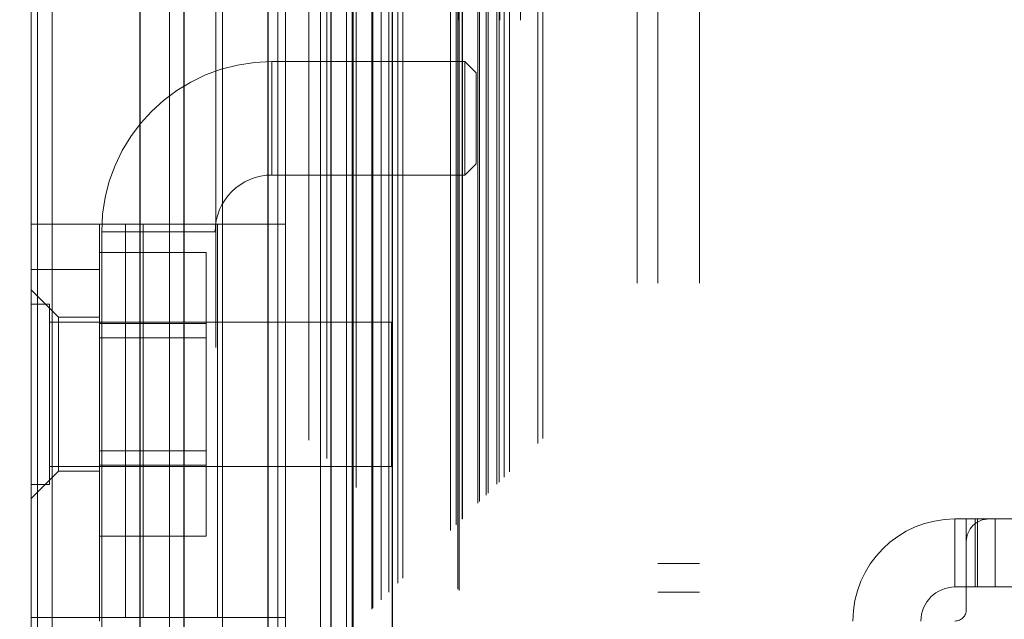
# Model space of a CAD drawing. Header units: inches. Extents: x 0.2 to 10.8, y 0.2 to 8.2.
# Tile 65 of 145: x 3.1625 to 3.2574, y 4.1043 to 4.1621. Entities that reach past the tile are written whole.
import ezdxf

# ---------------------------------------------------------------- set-up
doc = ezdxf.new("R2010")
doc.units = ezdxf.units.IN
doc.header["$MEASUREMENT"] = 0
doc.linetypes.add('HIDDEN', pattern=[0.07500000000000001, 0.05, -0.025])
doc.layers.add('DIMENSIONS', color=140, linetype='Continuous')
doc.styles.add('SLDTEXTSTYLE0', font='TXT', dxfattribs={"width": 0.7})
doc.dimstyles.new('SLDDIMSTYLE0', dxfattribs={"dimtxt": 0.0849609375, "dimasz": 0.13, "dimexe": 0, "dimexo": 0.0625, "dimgap": 0.021240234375, "dimtad": 0, "dimtih": 1, "dimtoh": 1, "dimlfac": 18, "dimrnd": 1e-09, "dimzin": 12, "dimdsep": 46, "dimtxsty": 'SLDTEXTSTYLE0', "dimsah": 1, "dimcen": 0.09, "dimadec": 0, "dimazin": 3, "dimtfac": 1, "dimtofl": 0, "dimtmove": 0, "dimatfit": 3, "dimfxl": 0, "dimfrac": 2, "dimtolj": 1, "dimtzin": 12, "dimarcsym": 0})

# ---------------------------------------------------------------- blocks, each defined once
blk = doc.blocks.new('_D')
at = {"layer": 'DIMENSIONS'}
for p, q in [((3.301364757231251, 4.890449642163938), (2.691006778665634, 4.890449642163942)), ((2.816006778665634, 4.890449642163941), (2.81600677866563, 4.251667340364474)), ((2.65443270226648, 4.097616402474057), (2.625902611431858, 4.097616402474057)), ((2.625902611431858, 4.097616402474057), (2.625902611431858, 3.962585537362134)), ((2.977580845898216, 4.097616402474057), (3.006110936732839, 4.097616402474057)), ((3.006110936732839, 4.097616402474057), (3.006110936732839, 3.962585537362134)), ((2.625902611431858, 3.962585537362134), (2.65443270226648, 3.962585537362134)), ((3.006110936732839, 3.962585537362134), (2.977580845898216, 3.962585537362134)), ((2.816006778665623, 3.230264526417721), (2.816006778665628, 3.943565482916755)), ((3.301401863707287, 3.230264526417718), (2.691006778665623, 3.230264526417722))]:
    blk.add_line(p, q, dxfattribs=at)
for points in [[(2.816006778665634, 4.890449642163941), (2.796006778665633, 4.760449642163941), (2.836006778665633, 4.760449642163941)], [(2.816006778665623, 3.230264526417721), (2.836006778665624, 3.360264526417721), (2.796006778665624, 3.360264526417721)]]:
    blk.add_solid(points, dxfattribs=at)
at = {"layer": 'DIMENSIONS', "char_height": 0.08333333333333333, "attachment_point": 1, "style": 'SLDTEXTSTYLE0'}
for s, insert in [('29.88', (2.65443269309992, 4.224058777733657)), ('759.0', (2.65443270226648, 4.070007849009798))]:
    blk.add_mtext(s, dxfattribs=dict(at, insert=insert))

msp = doc.modelspace()

# ---------------------------------------------------------------- linework, layer by layer
at = {"color": 7, "linetype": 'HIDDEN', "lineweight": 18}
for p, q in [((3.165591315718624, 3.081751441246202), (3.165591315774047, 5.4497868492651)), ((3.163591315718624, 3.081751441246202), (3.163591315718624, 5.045183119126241)), ((3.164177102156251, 3.081751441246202), (3.164177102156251, 5.04485089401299)), ((3.165591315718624, 3.081751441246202), (3.165591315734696, 5.044185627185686)), ((3.176894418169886, 3.081751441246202), (3.176894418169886, 5.038868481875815)), ((3.178308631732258, 3.081751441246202), (3.178308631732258, 5.038695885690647)), ((3.181389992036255, 5.030481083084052), (3.181389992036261, 3.090231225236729)), ((3.182005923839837, 3.090840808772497), (3.182005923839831, 5.029873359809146)), ((3.18734134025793, 3.099615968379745), (3.187341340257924, 5.021098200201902)), ((3.190341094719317, 5.021559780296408), (3.190341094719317, 3.099154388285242)), ((3.188096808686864, 3.099687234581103), (3.188096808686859, 5.021026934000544)), ((3.191475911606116, 3.100310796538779), (3.19147591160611, 5.020403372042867)), ((3.192079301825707, 5.019799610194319), (3.192079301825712, 3.100912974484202)), ((3.193975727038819, 3.10281061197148), (3.193975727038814, 5.017903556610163)), ((3.194518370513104, 3.103353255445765), (3.194518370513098, 5.017360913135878)), ((3.194618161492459, 3.103453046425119), (3.194618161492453, 5.017261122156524)), ((3.19488964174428, 5.016995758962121), (3.194889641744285, 3.103726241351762)), ((3.196397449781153, 5.015503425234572), (3.196397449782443, 3.105210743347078)), ((3.196418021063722, 3.105251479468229), (3.196418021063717, 5.015463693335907)), ((3.196507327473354, 3.105342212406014), (3.196507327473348, 5.015371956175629)), ((3.197303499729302, 3.106140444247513), (3.197303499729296, 5.014573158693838)), ((3.198053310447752, 3.106888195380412), (3.198053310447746, 5.01382597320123)), ((3.198367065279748, 5.01353999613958), (3.198367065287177, 3.107174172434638)), ((3.198921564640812, 3.107756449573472), (3.198921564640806, 5.01295771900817)), ((3.199408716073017, 3.108243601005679), (3.199408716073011, 5.012470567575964)), ((3.203997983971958, 3.112832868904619), (3.203997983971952, 5.007881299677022)), ((3.204553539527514, 3.113388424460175), (3.204553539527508, 5.007325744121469)), ((3.204831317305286, 5.007047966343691), (3.204831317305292, 3.113666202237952)), ((3.204831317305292, 3.113666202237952), (3.204831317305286, 5.007047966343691)), ((3.205109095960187, 3.113943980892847), (3.20510909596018, 5.006770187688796)), ((3.205140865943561, 3.113964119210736), (3.205140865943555, 5.006741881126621)), ((3.206636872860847, 3.115471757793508), (3.206636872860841, 5.005242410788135)), ((3.206636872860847, 3.115471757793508), (3.206636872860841, 5.005242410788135)), ((3.206797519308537, 3.115632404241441), (3.206797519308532, 5.005081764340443)), ((3.207416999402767, 3.11625188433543), (3.207416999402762, 5.004462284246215)), ((3.207609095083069, 3.11644398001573), (3.207609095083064, 5.004270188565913)), ((3.208690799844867, 3.117512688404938), (3.208690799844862, 5.003200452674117)), ((3.209162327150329, 3.117997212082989), (3.209162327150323, 5.002716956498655)), ((3.209677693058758, 3.118512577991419), (3.209677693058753, 5.002201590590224)), ((3.212404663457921, 3.121239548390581), (3.212404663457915, 4.999474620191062)), ((3.212890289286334, 3.121727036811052), (3.212890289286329, 4.999000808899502)), ((3.221980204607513, 3.136695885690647), (3.221980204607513, 4.983973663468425)), ((3.221980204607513, 3.136695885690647), (3.221980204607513, 4.983973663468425)), ((3.223980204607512, 3.136695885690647), (3.223980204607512, 4.983973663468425)), ((3.227980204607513, 3.136695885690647), (3.227980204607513, 4.983973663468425)), ((3.204735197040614, 3.162051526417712), (3.204735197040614, 4.958662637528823)), ((3.208735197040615, 3.162051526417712), (3.208735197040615, 4.958662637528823)), ((3.210735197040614, 3.162051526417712), (3.210735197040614, 4.958662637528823)), ((3.210735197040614, 3.162051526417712), (3.210735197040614, 4.958662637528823)), ((3.186775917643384, 4.147122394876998), (3.186775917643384, 4.158058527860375)), ((3.205367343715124, 4.158058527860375), (3.186775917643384, 4.158058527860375)), ((3.205367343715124, 4.158058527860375), (3.205367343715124, 4.147122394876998)), ((3.206460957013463, 4.156964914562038), (3.205367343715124, 4.158058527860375)), ((3.206460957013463, 4.156964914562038), (3.206460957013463, 4.148216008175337)), ((3.205367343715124, 4.147122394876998), (3.206460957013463, 4.148216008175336)), ((3.186775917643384, 4.147122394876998), (3.205367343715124, 4.147122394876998)), ((3.163591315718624, 4.142389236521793), (3.188088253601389, 4.142389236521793)), ((3.17015299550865, 4.104440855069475), (3.17015299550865, 4.142389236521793)), ((3.17266964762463, 4.104440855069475), (3.17266964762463, 4.142389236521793)), ((3.174367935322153, 4.142389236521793), (3.174367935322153, 4.104440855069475)), ((3.181526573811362, 4.104440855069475), (3.181526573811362, 4.142389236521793)), ((3.188088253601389, 4.104440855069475), (3.188088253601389, 4.142389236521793)), ((3.170371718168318, 4.14165432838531), (3.181307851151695, 4.14165432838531)), ((3.170371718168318, 4.14165432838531), (3.170371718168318, 3.977612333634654)), ((3.181307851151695, 3.977612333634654), (3.181307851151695, 4.14165432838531)), ((3.17015299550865, 4.139637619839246), (3.180430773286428, 4.139637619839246)), ((3.180430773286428, 4.132805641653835), (3.180430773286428, 4.139637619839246)), ((3.163591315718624, 4.138014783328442), (3.17015299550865, 4.138014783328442)), ((3.166215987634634, 4.133421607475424), (3.163591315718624, 4.136046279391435)), ((3.165327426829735, 4.13465421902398), (3.163591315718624, 4.13465421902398)), ((3.165327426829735, 4.117293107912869), (3.165327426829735, 4.13465421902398)), ((3.198313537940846, 4.132918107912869), (3.165327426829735, 4.132918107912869)), ((3.166215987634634, 4.133421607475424), (3.166215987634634, 4.125985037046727)), ((3.17015299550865, 4.133421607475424), (3.166215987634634, 4.133421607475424)), ((3.17015299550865, 4.132805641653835), (3.180430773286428, 4.132805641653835)), ((3.180430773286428, 4.119141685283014), (3.180430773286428, 4.132805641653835)), ((3.198313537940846, 4.119029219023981), (3.198313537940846, 4.132918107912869)), ((3.180430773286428, 4.131415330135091), (3.17015299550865, 4.131415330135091)), ((3.166215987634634, 4.125985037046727), (3.166215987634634, 4.118548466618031)), ((3.17015299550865, 4.120531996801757), (3.180430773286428, 4.120531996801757)), ((3.165327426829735, 4.119029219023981), (3.198313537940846, 4.119029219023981)), ((3.17015299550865, 4.119141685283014), (3.180430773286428, 4.119141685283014)), ((3.180430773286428, 4.112309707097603), (3.180430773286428, 4.119141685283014)), ((3.163591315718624, 4.11592379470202), (3.166215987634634, 4.118548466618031)), ((3.166215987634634, 4.118548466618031), (3.17015299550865, 4.118548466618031)), ((3.163591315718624, 4.117293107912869), (3.165327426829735, 4.117293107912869)), ((3.252611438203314, 4.113955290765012), (3.252611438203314, 4.107393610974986)), ((3.252611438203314, 4.113955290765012), (3.253705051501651, 4.113955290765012)), ((3.253705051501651, 4.111768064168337), (3.253705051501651, 4.113955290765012)), ((3.253705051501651, 4.113955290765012), (3.254798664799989, 4.113955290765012)), ((3.254551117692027, 4.107393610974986), (3.254551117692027, 4.113955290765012)), ((3.254798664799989, 4.107393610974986), (3.254798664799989, 4.113955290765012)), ((3.255892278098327, 4.113955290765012), (3.254798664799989, 4.113955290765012)), ((3.285201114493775, 4.113955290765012), (3.255892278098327, 4.113955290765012)), ((3.256500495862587, 4.107393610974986), (3.256500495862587, 4.113955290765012)), ((3.17015299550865, 4.112309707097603), (3.180430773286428, 4.112309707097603)), ((3.253705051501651, 4.111768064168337), (3.253705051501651, 4.10520638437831)), ((3.227980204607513, 4.109668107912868), (3.223980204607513, 4.109668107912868)), ((3.253705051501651, 4.107393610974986), (3.252611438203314, 4.107393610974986)), ((3.254798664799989, 4.107393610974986), (3.253705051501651, 4.107393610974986)), ((3.286294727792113, 4.107393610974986), (3.254798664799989, 4.107393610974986)), ((3.223980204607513, 4.106890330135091), (3.227980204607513, 4.106890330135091)), ((3.188088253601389, 4.104440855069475), (3.163591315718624, 4.104440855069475)), ((3.17015299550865, 4.104440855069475), (3.17015299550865, 4.104112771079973))]:
    msp.add_line(p, q, dxfattribs=at)
at = {"color": 7, "linetype": 'Continuous', "lineweight": 25}
for p, q in [((3.17406599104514, 3.081751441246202), (3.174065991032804, 5.038868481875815)), ((3.178308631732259, 3.081751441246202), (3.178308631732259, 5.038695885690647)), ((3.18640186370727, 5.021559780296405), (3.18640186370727, 3.099154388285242)), ((3.192458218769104, 5.015503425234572), (3.192458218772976, 3.105210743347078)), ((3.19836706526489, 5.01353999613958), (3.198367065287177, 3.107174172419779))]:
    msp.add_line(p, q, dxfattribs=at)
at = {"color": 7, "linetype": 'HIDDEN', "lineweight": 18, "flags": 128}
msp.add_lwpolyline([(3.204695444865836, 5.007173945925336), (3.20469614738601, 4.040208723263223), (3.204695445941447, 3.113542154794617)], dxfattribs=at)
at = {"color": 7, "linetype": 'HIDDEN', "lineweight": 18}
for centre, radius, start, end in [((3.186775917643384, 4.14165432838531), 0.01640419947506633, 90, 180), ((3.186775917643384, 4.14165432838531), 0.005468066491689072, 90, 180), ((3.252611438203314, 4.104112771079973), 0.009842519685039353, 90, 180), ((3.255892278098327, 4.111768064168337), 0.002187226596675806, 90, 180), ((3.252611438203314, 4.104112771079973), 0.003280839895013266, 90, 180), ((3.252611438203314, 4.10520638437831), 0.001093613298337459, 270.0000000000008, 0)]:
    msp.add_arc(centre, radius, start, end, dxfattribs=at)
msp.add_open_spline([(3.208475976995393, 3.117316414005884), (3.208474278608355, 3.121603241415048), (3.208470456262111, 3.131251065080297), (3.208472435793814, 3.146349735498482), (3.208473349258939, 3.162440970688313), (3.208472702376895, 3.185660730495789), (3.208472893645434, 3.21593565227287), (3.208472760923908, 3.285603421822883), (3.208472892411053, 3.422551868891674), (3.208472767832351, 3.689441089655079), (3.208473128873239, 4.096653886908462), (3.208471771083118, 4.516592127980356), (3.208474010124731, 4.802730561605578), (3.208472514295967, 4.912450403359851), (3.20847362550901, 4.938493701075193), (3.208472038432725, 4.960886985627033), (3.208471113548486, 4.978952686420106), (3.208477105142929, 4.991627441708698), (3.208482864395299, 4.999523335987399), (3.208489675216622, 5.003169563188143), (3.208490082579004, 5.00338764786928)], degree=3, knots=[0, 0, 0, 0, 0.006818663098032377, 0.01534590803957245, 0.0240160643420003, 0.03241351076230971, 0.05227944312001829, 0.07217159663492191, 0.1432276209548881, 0.2701107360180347, 0.4966877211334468, 0.7909435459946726, 0.9380678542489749, 0.9518217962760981, 0.9654648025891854, 0.9794925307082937, 0.987440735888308, 0.994200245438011, 0.9996531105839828, 0.9999999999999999, 0.9999999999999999, 0.9999999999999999, 0.9999999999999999], dxfattribs=at)

# ---------------------------------------------------------------- dimensions: what is measured, and where the dimension line sits
at = {"layer": 'DIMENSIONS'}
dim = msp.add_linear_dim(base=(2.816006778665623, 3.230264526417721), p1=(3.35136475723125, 4.890449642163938), p2=(3.351401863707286, 3.230264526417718), angle=90.0000000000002, dimstyle='SLDDIMSTYLE0', dxfattribs=at)
dim.commit()
dim.dimension.update_dxf_attribs({"geometry": '_D', "text_midpoint": (2.816006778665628, 4.097616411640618), "dimtype": 160})

doc.saveas('drawing.dxf')
